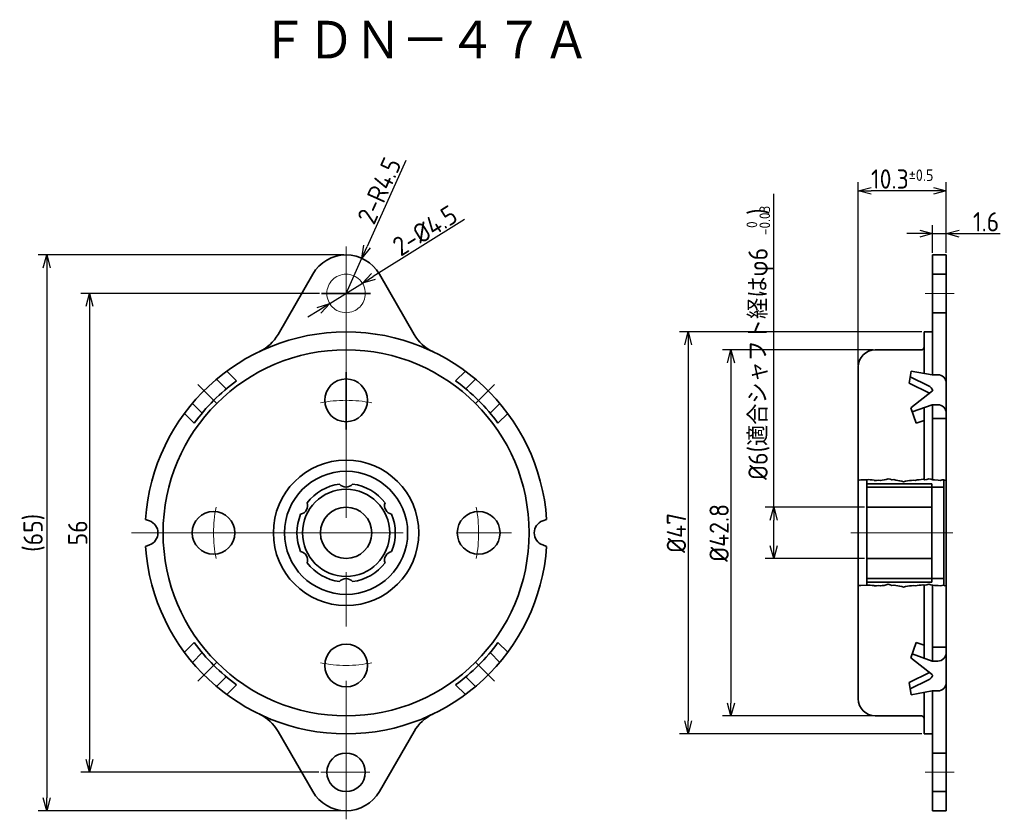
# Model space of a CAD drawing. Header units: millimetres. Extents: x 62 to 177, y 26 to 120.
import ezdxf

# ---------------------------------------------------------------- set-up
doc = ezdxf.new("R2010")
doc.units = ezdxf.units.MM
doc.linetypes.add('CENTER', pattern=[50.8, 31.75, -6.35, 6.35, -6.35])
doc.layers.add('18-0-CON', color=3, linetype='Continuous', lineweight=18)
doc.layers.add('18-2-SEN', color=1, linetype='CENTER', lineweight=18)
doc.styles.add('Dimension', font='isocp.shx', dxfattribs={"bigfont": 'bigfont.shx'})
doc.styles.get("Standard").update_dxf_attribs({"font": 'isocp.shx', "bigfont": 'bigfont.shx'})
doc.dimstyles.new('Nomal-1', dxfattribs={"dimscale": 0, "dimtxt": 4.5, "dimasz": 3, "dimexe": 2, "dimexo": 0.5, "dimgap": 0.5, "dimtad": 1, "dimdsep": 46, "dimtxsty": 'Dimension', "dimblk": 'OPEN30', "dimcen": 2.5, "dimclrd": 161, "dimclre": 161, "dimclrt": 161, "dimadec": 0, "dimazin": 0, "dimtol": 1, "dimtm": 1e-09, "dimtfac": 0.6, "dimtmove": 0, "dimatfit": 3, "dimldrblk": 'OPEN30', "dimfxl": 1, "dimarcsym": 0})

# ---------------------------------------------------------------- blocks, each defined once
blk = doc.blocks.new('_Open30')
at = {"color": 0, "linetype": 'ByBlock', "lineweight": -2}
for p, q in [((-1, 0.268), (0, 0)), ((0, 0), (-1, -0.268)), ((0, 0), (-1, 0))]:
    blk.add_line(p, q, dxfattribs=at)
blk = doc.blocks.new('*D5')
at = {"color": 161, "lineweight": -2}
for p, q in [((96.880865, 88), (69, 88)), ((70, 86.5), (70, 33.5)), ((96.79573, 32), (69, 32))]:
    blk.add_line(p, q, dxfattribs=at)
at = {"layer": 'Defpoints', "color": 0}
for p in [(97.130865, 88), (70, 32), (97.04573, 32)]:
    blk.add_point(p, dxfattribs=at)
at = {"color": 161, "lineweight": -2, "xscale": 1.5, "yscale": 1.5, "zscale": 1.5}
for p, rotation in [((70, 88), 90), ((70, 32), 270)]:
    blk.add_blockref('_Open30', p, dxfattribs=dict(at, rotation=rotation))
at = {"color": 161, "insert": (68.625, 60), "char_height": 2.25, "attachment_point": 5, "rotation": 90, "style": 'Dimension'}
blk.add_mtext('56', dxfattribs=at)
blk = doc.blocks.new('*D6')
at = {"color": 161, "lineweight": -2}
for p, q in [((99.75, 92.5), (64, 92.5)), ((65, 91), (65, 29)), ((99.75, 27.5), (64, 27.5))]:
    blk.add_line(p, q, dxfattribs=at)
at = {"layer": 'Defpoints', "color": 0}
for p in [(100, 92.5), (65, 27.5), (100, 27.5)]:
    blk.add_point(p, dxfattribs=at)
at = {"color": 161, "lineweight": -2, "xscale": 1.5, "yscale": 1.5, "zscale": 1.5}
for p, rotation in [((65, 92.5), 90), ((65, 27.5), 270)]:
    blk.add_blockref('_Open30', p, dxfattribs=dict(at, rotation=rotation))
at = {"color": 161, "insert": (63.5125, 60), "char_height": 2.25, "attachment_point": 5, "rotation": 90, "style": 'Dimension'}
blk.add_mtext('(65)', dxfattribs=at)
blk = doc.blocks.new('*D7')
at = {"color": 161, "lineweight": -2}
for p, q in [((106.97, 103.55), (102.45, 93.48)), ((100, 88), (101.84, 92.11))]:
    blk.add_line(p, q, dxfattribs=at)
at = {"layer": 'Defpoints', "color": 0}
for p in [(101.84, 92.11), (100, 88)]:
    blk.add_point(p, dxfattribs=at)
at = {"color": 161, "lineweight": -2, "xscale": 1.5, "yscale": 1.5, "zscale": 1.5, "rotation": 245.8590393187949}
blk.add_blockref('_Open30', (101.84, 92.11), dxfattribs=at)
at = {"color": 161, "insert": (103.88, 100.02), "char_height": 2.25, "attachment_point": 5, "rotation": 65.859, "style": 'Dimension'}
blk.add_mtext('2-R4.5', dxfattribs=at)
blk = doc.blocks.new('*D8')
at = {"color": 161, "lineweight": -2}
for p, q in [((113.85, 96.63), (103.18, 89.98)), ((98.09, 86.81), (101.91, 89.19)), ((96.82, 86.02), (95.54, 85.22))]:
    blk.add_line(p, q, dxfattribs=at)
at = {"layer": 'Defpoints', "color": 0}
for p in [(101.91, 89.19), (98.09, 86.81)]:
    blk.add_point(p, dxfattribs=at)
at = {"color": 161, "lineweight": -2, "xscale": 1.5, "yscale": 1.5, "zscale": 1.5}
for p, rotation in [((101.91, 89.19), 211.9253762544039), ((98.09, 86.81), 31.92537625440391)]:
    blk.add_blockref('_Open30', p, dxfattribs=dict(at, rotation=rotation))
at = {"color": 161, "insert": (109.22, 95.36), "char_height": 2.25, "attachment_point": 5, "rotation": 31.9254, "style": 'Dimension'}
blk.add_mtext('2-%%c4.5', dxfattribs=at)
blk = doc.blocks.new('*D12')
at = {"color": 161, "lineweight": -2}
for p, q in [((150, 63), (150, 99.65)), ((160.63, 63), (149, 63)), ((150, 58.5), (150, 61.5)), ((160.63, 57), (149, 57))]:
    blk.add_line(p, q, dxfattribs=at)
at = {"layer": 'Defpoints', "color": 0}
for p in [(160.88, 63), (150, 57), (160.88, 57)]:
    blk.add_point(p, dxfattribs=at)
at = {"color": 161, "lineweight": -2, "xscale": 1.5, "yscale": 1.5, "zscale": 1.5}
for p, rotation in [((150, 63), 90), ((150, 57), 270)]:
    blk.add_blockref('_Open30', p, dxfattribs=dict(at, rotation=rotation))
at = {"color": 161, "insert": (148.51, 82.07), "char_height": 2.25, "attachment_point": 5, "rotation": 90, "style": 'Dimension'}
blk.add_mtext('%%c6(適合シャフト経はφ6   )', dxfattribs=at)
blk = doc.blocks.new('*D13')
at = {"color": 161, "lineweight": -2}
for p, q in [((161.63, 81.4), (144, 81.4)), ((145, 79.9), (145, 40.1)), ((161.63, 38.6), (144, 38.6))]:
    blk.add_line(p, q, dxfattribs=at)
at = {"layer": 'Defpoints', "color": 0}
for p in [(161.88, 81.4), (145, 38.6), (161.88, 38.6)]:
    blk.add_point(p, dxfattribs=at)
at = {"color": 161, "lineweight": -2, "xscale": 1.5, "yscale": 1.5, "zscale": 1.5}
for p, rotation in [((145, 81.4), 90), ((145, 38.6), 270)]:
    blk.add_blockref('_Open30', p, dxfattribs=dict(at, rotation=rotation))
at = {"color": 161, "insert": (143.62, 60), "char_height": 2.25, "attachment_point": 5, "rotation": 90, "style": 'Dimension'}
blk.add_mtext('%%c42.8', dxfattribs=at)
blk = doc.blocks.new('*D14')
at = {"color": 161, "lineweight": -2}
for p, q in [((167.32816, 83.5), (139, 83.5)), ((140, 82), (140, 38)), ((167.32816, 36.5), (139, 36.5))]:
    blk.add_line(p, q, dxfattribs=at)
at = {"layer": 'Defpoints', "color": 0}
for p in [(167.57816, 83.5), (140, 36.5), (167.57816, 36.5)]:
    blk.add_point(p, dxfattribs=at)
at = {"color": 161, "lineweight": -2, "xscale": 1.5, "yscale": 1.5, "zscale": 1.5}
for p, rotation in [((140, 83.5), 90), ((140, 36.5), 270)]:
    blk.add_blockref('_Open30', p, dxfattribs=dict(at, rotation=rotation))
at = {"color": 161, "insert": (138.625, 60), "char_height": 2.25, "attachment_point": 5, "rotation": 90, "style": 'Dimension'}
blk.add_mtext('%%c47', dxfattribs=at)
blk = doc.blocks.new('*D15')
at = {"color": 161, "lineweight": -2}
for p, q in [((168.58, 92.75), (168.58, 96)), ((170.18, 92.75), (170.18, 96)), ((167.08, 95), (165.58, 95)), ((168.58, 95), (170.18, 95)), ((171.68, 95), (176.49, 95))]:
    blk.add_line(p, q, dxfattribs=at)
at = {"layer": 'Defpoints', "color": 0}
for p in [(170.18, 95), (168.58, 92.5), (170.18, 92.5)]:
    blk.add_point(p, dxfattribs=at)
at = {"color": 161, "lineweight": -2, "xscale": 1.5, "yscale": 1.5, "zscale": 1.5}
blk.add_blockref('_Open30', (168.58, 95), dxfattribs=at)
at = {"color": 161, "lineweight": -2, "xscale": 1.5, "yscale": 1.5, "zscale": 1.5, "rotation": 180}
blk.add_blockref('_Open30', (170.18, 95), dxfattribs=at)
at = {"color": 161, "insert": (174.83, 96.38), "char_height": 2.25, "attachment_point": 5, "style": 'Dimension'}
blk.add_mtext('1.6', dxfattribs=at)
blk = doc.blocks.new('*D16')
at = {"color": 161, "lineweight": -2}
for p, q in [((159.88, 79.65), (159.88, 101)), ((170.18, 92.75), (170.18, 101)), ((168.68, 100), (161.38, 100))]:
    blk.add_line(p, q, dxfattribs=at)
at = {"layer": 'Defpoints', "color": 0}
for p in [(159.88, 100), (170.18, 92.5), (159.88, 79.4)]:
    blk.add_point(p, dxfattribs=at)
at = {"color": 161, "lineweight": -2, "xscale": 1.5, "yscale": 1.5, "zscale": 1.5, "rotation": 180}
blk.add_blockref('_Open30', (159.88, 100), dxfattribs=at)
at = {"color": 161, "lineweight": -2, "xscale": 1.5, "yscale": 1.5, "zscale": 1.5}
blk.add_blockref('_Open30', (170.18, 100), dxfattribs=at)
at = {"color": 161, "insert": (165.03, 101.38), "char_height": 2.25, "attachment_point": 5, "style": 'Dimension'}
blk.add_mtext('\\A2;10.3{\\H1.350000;±0.5}', dxfattribs=at)

msp = doc.modelspace()

# ---------------------------------------------------------------- linework, layer by layer
at = {"lineweight": 35}
for p, q in [((168.578, 92.5), (168.578, 78.49)), ((170.178, 92.5), (168.578, 92.5)), ((170.178, 60), (170.178, 92.5)), ((92.041, 83.214), (96.103, 90.25)), ((107.959, 83.214), (103.897, 90.25)), ((170.178, 90.25), (168.578, 90.25)), ((170.178, 85.75), (168.578, 85.75)), ((167.578, 78.661), (167.578, 83.5)), ((168.578, 83.5), (167.578, 83.5)), ((167.278, 81.4), (161.878, 81.4)), ((87.188, 77.761), (86.043, 78.907)), ((100, 78.787), (100, 72.081)), ((112.812, 77.761), (113.957, 78.907)), ((159.878, 40.6), (159.878, 79.4)), ((165.835, 77.504), (166.086, 78.924)), ((166.086, 78.924), (168.548, 78.49)), ((168.547, 78.49), (169.178, 78.49)), ((85.993, 76.835), (84.857, 77.971)), ((114.007, 76.835), (115.143, 77.971)), ((165.835, 77.504), (168.235, 76.341)), ((165.964, 78.232), (168.084, 77.204)), ((166.028, 74.602), (168.578, 76.611)), ((83.165, 74.007), (82.029, 75.143)), ((116.835, 74.007), (117.971, 75.143)), ((166.198, 74.135), (168.548, 74.99)), ((168.548, 74.99), (169.178, 74.99)), ((168.578, 74.99), (168.578, 66.208)), ((82.239, 72.812), (81.093, 73.957)), ((117.761, 72.812), (118.907, 73.957)), ((166.675, 72.824), (166.028, 74.602)), ((167.578, 66.208), (167.578, 74.637)), ((166.675, 72.824), (167.578, 73.152)), ((168.578, 73.377), (170.148, 73.377)), ((160.878, 53.928), (160.878, 66.246)), ((168.478, 65.75), (160.878, 65.75)), ((168.478, 65.75), (168.478, 65.35)), ((169.878, 53.928), (169.878, 66.246)), ((169.878, 65.35), (160.878, 65.35)), ((168.478, 60), (168.478, 65.35)), ((168.478, 63), (160.878, 63)), ((77.013, 61.41), (76.553, 61.577)), ((122.987, 61.41), (123.447, 61.577)), ((168.478, 60), (168.478, 54.65)), ((170.178, 60), (170.178, 27.5)), ((77.013, 58.59), (76.553, 58.423)), ((122.987, 58.59), (123.447, 58.423)), ((168.478, 57), (160.878, 57)), ((169.878, 54.65), (160.878, 54.65)), ((168.478, 54.25), (160.878, 54.25)), ((168.478, 54.25), (168.478, 54.65)), ((167.578, 53.792), (167.578, 45.363)), ((168.578, 44.999), (168.578, 53.792)), ((82.239, 47.188), (81.093, 46.043)), ((117.761, 47.188), (118.907, 46.043)), ((166.675, 47.176), (166.028, 45.398)), ((166.675, 47.176), (167.578, 46.848)), ((168.578, 46.623), (170.148, 46.623)), ((83.165, 45.993), (82.029, 44.857)), ((116.835, 45.993), (117.971, 44.857)), ((166.028, 45.398), (168.578, 43.389)), ((166.198, 45.865), (168.548, 45.01)), ((168.548, 45.01), (169.178, 45.01)), ((85.993, 43.165), (84.857, 42.029)), ((114.007, 43.165), (115.143, 42.029)), ((165.835, 42.496), (168.235, 43.659)), ((165.964, 41.768), (168.084, 42.796)), ((87.188, 42.239), (86.043, 41.093)), ((112.812, 42.239), (113.957, 41.093)), ((165.835, 42.496), (166.086, 41.076)), ((166.086, 41.076), (168.548, 41.51)), ((168.547, 41.51), (169.178, 41.51)), ((168.578, 27.5), (168.578, 41.516)), ((167.578, 41.339), (167.578, 36.5)), ((167.278, 38.6), (161.878, 38.6)), ((92.041, 36.786), (96.103, 29.75)), ((107.959, 36.786), (103.897, 29.75)), ((168.578, 36.5), (167.578, 36.5)), ((170.178, 34.25), (168.578, 34.25)), ((170.178, 29.75), (168.578, 29.75)), ((170.178, 27.5), (168.578, 27.5))]:
    msp.add_line(p, q, dxfattribs=at)
for points in [[(159.978, 66.161), (160.205, 66.182), (160.831, 66.202), (161.058, 66.223), (161.285, 66.202), (161.511, 66.182), (161.738, 66.161), (161.965, 66.141), (161.791, 66.1), (162.018, 66.141), (162.245, 66.161), (162.471, 66.121), (162.698, 66.161), (162.925, 66.182), (163.151, 66.243), (163.378, 66.304), (163.605, 66.263), (163.831, 66.182), (164.058, 66.223), (164.285, 66.161), (164.511, 66.141), (164.738, 66.08), (164.965, 66.039), (165.191, 65.978), (165.418, 66.039), (165.645, 66.1), (165.871, 66.121), (166.098, 66.141), (166.325, 66.161), (166.551, 66.141), (166.778, 66.182), (167.005, 66.202), (167.231, 66.223), (167.458, 66.263), (167.685, 66.202), (167.911, 66.243), (168.138, 66.325), (168.365, 66.263), (168.591, 66.202), (168.818, 66.182), (169.245, 66.161), (169.471, 66.141), (169.698, 66.182), (169.925, 66.202), (169.951, 66.141), (170.178, 66.161)], [(159.978, 53.839), (160.205, 53.859), (160.831, 53.879), (161.058, 53.9), (161.285, 53.879), (161.511, 53.859), (161.738, 53.839), (161.965, 53.818), (161.791, 53.777), (162.018, 53.818), (162.245, 53.839), (162.471, 53.798), (162.698, 53.839), (162.925, 53.859), (163.151, 53.92), (163.378, 53.981), (163.605, 53.941), (163.831, 53.859), (164.058, 53.9), (164.285, 53.839), (164.511, 53.818), (164.738, 53.757), (164.965, 53.716), (165.191, 53.655), (165.418, 53.716), (165.645, 53.777), (165.871, 53.798), (166.098, 53.818), (166.325, 53.839), (166.551, 53.818), (166.778, 53.859), (167.005, 53.879), (167.231, 53.9), (167.458, 53.941), (167.685, 53.879), (167.911, 53.92), (168.138, 54.002), (168.365, 53.941), (168.591, 53.879), (168.818, 53.859), (169.245, 53.839), (169.471, 53.818), (169.698, 53.859), (169.925, 53.879), (169.951, 53.818), (170.178, 53.839)]]:
    msp.add_lwpolyline(points, dxfattribs=at)
at = {"linetype": 'CENTER', "lineweight": 18}
msp.add_circle((100, 88), 2.25, dxfattribs=at)
at = {"lineweight": 35}
for centre, radius in [((100, 60), 21.4), ((100, 75.5), 2.5), ((100, 60), 8.5), ((100, 60), 7.2), ((100, 60), 5.1), ((84.5, 60), 2.5), ((100, 60), 3), ((115.5, 60), 2.5), ((100, 44.5), 2.5), ((100, 32), 2.25)]:
    msp.add_circle(centre, radius, dxfattribs=at)
for centre, radius, start, end in [((100, 88), 4.5, 30.00003, 149.99997), ((100, 60), 23.5, 3.84778, 176.15222), ((87.711, 85.714), 5, 295.54402, 329.99998), ((112.289, 85.714), 5, 210.00002, 244.45598), ((161.878, 79.4), 2, 90, 180), ((167.278, 81.7), 0.3, 270, 0), ((169.178, 77.49), 1, 0, 90), ((100, 60), 21.9, 125.80371, 144.1963), ((100, 60), 21.9, 35.8037, 54.19629), ((167.647, 76.304), 1, 18.63801, 64.12935), ((169.178, 73.99), 1, 0, 90), ((100, 60), 5.75, 97.59119, 142.40875), ((100, 66.35), 1, 220.57114, 319.42886), ((100, 60), 5.75, 37.59125, 82.40881), ((94.501, 63.175), 1, 280.57119, 19.42876), ((105.499, 63.175), 1, 160.57124, 259.42881), ((100, 60), 5.75, 157.59118, 202.40882), ((100, 60), 5.75, 337.59118, 22.40882), ((76.5, 60), 1.5, 290.00004, 69.99996), ((123.5, 60), 1.5, 110.00004, 249.99996), ((100, 60), 23.5, 183.84778, 356.15222), ((94.501, 56.825), 1, 340.57124, 79.42881), ((105.499, 56.825), 1, 100.57119, 199.42876), ((100, 60), 5.75, 217.59125, 262.40881), ((100, 60), 5.75, 277.59119, 322.40875), ((100, 53.65), 1, 40.57114, 139.42886), ((100, 60), 21.9, 215.8037, 234.19629), ((100, 60), 21.9, 305.80371, 324.1963), ((169.178, 46.01), 1, 270, 0), ((167.647, 43.696), 1, 295.87065, 341.36199), ((169.178, 42.51), 1, 270, 0), ((161.878, 40.6), 2, 180, 270), ((87.711, 34.286), 5, 30.00002, 64.45598), ((112.289, 34.286), 5, 115.54402, 149.99998), ((167.278, 38.3), 0.3, 0, 90), ((100, 32), 4.5, 210.00003, 329.99997)]:
    msp.add_arc(centre, radius, start, end, dxfattribs=at)
at = {"layer": '18-2-SEN', "linetype": 'CENTER', "lineweight": 18}
for p, q in [((100, 93.5), (100, 26.5)), ((171.117, 88), (167.698, 88)), ((84.868, 75.132), (82.65, 77.35)), ((115.132, 75.132), (117.35, 77.35)), ((74.908, 60), (125.092, 60)), ((170.93, 60), (159.024, 60)), ((84.868, 44.868), (82.65, 42.65)), ((115.132, 44.868), (117.35, 42.65)), ((97.046, 32), (102.784, 32)), ((171.117, 32), (167.698, 32))]:
    msp.add_line(p, q, dxfattribs=at)
at = {"layer": '18-2-SEN', "lineweight": 35}
msp.add_line((97.131, 88), (102.869, 88), dxfattribs=at)
at = {"layer": '18-2-SEN', "linetype": 'CENTER', "lineweight": 18}
for start, end in [(78.87072, 101.12928), (168.87071, 191.12927), (348.87071, 11.12928), (258.87071, 281.12928)]:
    msp.add_arc((100, 60), 15.5, start, end, dxfattribs=at)

# ---------------------------------------------------------------- texts
msp.add_text('ＦＤＮ－４７Ａ', height=5).set_placement((90, 115))
at = {"layer": '18-0-CON'}
for s, p in [('-0.03', (149.582, 94.827)), (' 0', (148.078, 94.942))]:
    msp.add_text(s, height=1.25, rotation=90, dxfattribs=at).set_placement(p)

# ---------------------------------------------------------------- dimensions: what is measured, and where the dimension line sits
dim = msp.add_radius_dim(center=(100, 88), mpoint=(101.84, 92.106), dimstyle='Nomal-1', override={"dimscale": 0.5, "dimpost": '2-R<>', "dimtol": 0, "dimtp": 0.1, "dimtm": 0, "dimldrblk": 'Open30'})
dim.commit()
dim.dimension.update_dxf_attribs({"geometry": '*D7', "text_midpoint": (105.135, 99.457), "dimtype": 164})
for base, p1, p2, override, picture, middle in [((159.878, 100), (170.178, 92.5), (159.878, 79.4), {"dimscale": 0.5, "dimgap": 0.5, "dimtol": 1, "dimlim": 0, "dimtp": 0.5, "dimtm": 0.5, "dimldrblk": 'Open30', "dimtolj": 2}, '*D16', (165.028, 101.375)), ((170.178, 95), (168.578, 92.5), (170.178, 92.5), {"dimscale": 0.5, "dimtol": 0, "dimtp": 0.1, "dimtm": 0, "dimldrblk": 'Open30'}, '*D15', (174.834, 96.375))]:
    dim = msp.add_linear_dim(base=base, p1=p1, p2=p2, dimstyle='Nomal-1', override=override)
    dim.commit()
    dim.dimension.update_dxf_attribs({"geometry": picture, "text_midpoint": middle})
dim = msp.add_diameter_dim_2p(p1=(98.09, 86.81), p2=(101.91, 89.19), dimstyle='Nomal-1', override={"dimscale": 0.5, "dimpost": '2-%%c<>', "dimtol": 0, "dimtp": 0.1, "dimtm": 0, "dimldrblk": 'Open30'})
dim.commit()
dim.dimension.update_dxf_attribs({"geometry": '*D8', "text_midpoint": (109.946, 94.197), "dimtype": 163})
dim = msp.add_linear_dim(base=(150, 57), p1=(160.878, 63), p2=(160.878, 57), angle=90, dimstyle='Nomal-1', override={"dimscale": 0.5, "dimpost": '%%c<>(適合シャフト経はφ6   )', "dimtol": 0, "dimtp": 0.1, "dimtm": 0, "dimldrblk": 'Open30'})
dim.commit()
dim.dimension.update_dxf_attribs({"geometry": '*D12', "text_midpoint": (150, 82.075), "dimtype": 160})
for base, p1, p2, override, picture, middle in [((65, 27.5), (100, 92.5), (100, 27.5), {"dimscale": 0.5, "dimgap": 0.5, "dimpost": '(<>)', "dimtol": 0, "dimlim": 0, "dimtp": 0.1, "dimtm": 0, "dimldrblk": 'Open30'}, '*D6', (63.513, 60)), ((70, 32), (97.131, 88), (97.046, 32), {"dimscale": 0.5, "dimgap": 0.5, "dimtol": 0, "dimlim": 0, "dimtp": 0.1, "dimtm": 0, "dimldrblk": 'Open30'}, '*D5', (68.625, 60)), ((140, 36.5), (167.578, 83.5), (167.578, 36.5), {"dimscale": 0.5, "dimpost": '%%c<>', "dimtol": 0, "dimtp": 0.1, "dimtm": 0, "dimldrblk": 'Open30'}, '*D14', (138.625, 60)), ((145, 38.6), (161.878, 81.4), (161.878, 38.6), {"dimscale": 0.5, "dimpost": '%%c<>', "dimtol": 0, "dimtp": 0.1, "dimtm": 0, "dimldrblk": 'Open30'}, '*D13', (143.625, 60))]:
    dim = msp.add_linear_dim(base=base, p1=p1, p2=p2, angle=90, dimstyle='Nomal-1', override=override)
    dim.commit()
    dim.dimension.update_dxf_attribs({"geometry": picture, "text_midpoint": middle})

doc.saveas('drawing.dxf')
